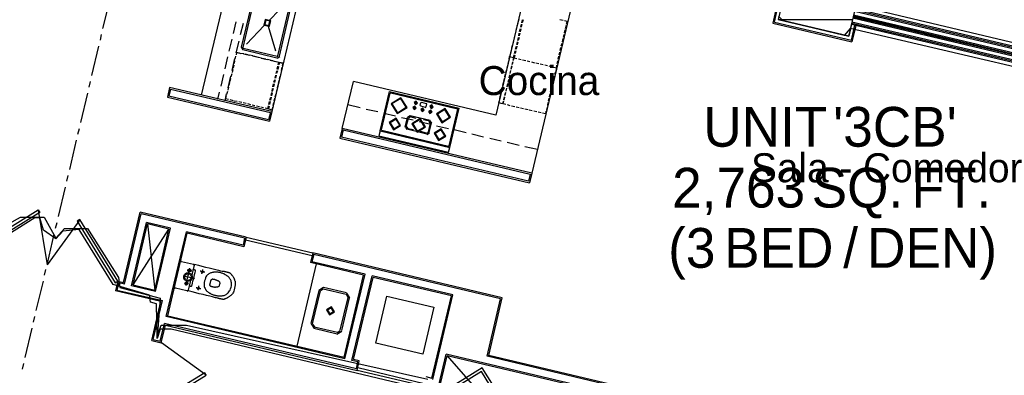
# Model space of a CAD drawing. Header units: feet. Extents: x -79 to 198, y -22 to 181.
# Tile 118 of 256: x 70 to 110, y 64 to 79. Entities that reach past the tile are written whole.
import ezdxf
from ezdxf.enums import TextEntityAlignment as Align

# ---------------------------------------------------------------- set-up
doc = ezdxf.new("R2010")
doc.units = ezdxf.units.FT
for name, color, linetype in [('A-AREA-COMUN', 252, 'CONTINUOUS'), ('A-AREA-UNIDAD', 30, 'CONTINUOUS'), ('A-LINEA', 7, 'CONTINUOUS'), ('A-MURO-CONCRETO', 8, 'CONTINUOUS'), ('A-NOMBRE-ESPACIO', 2, 'CONTINUOUS'), ('A-TEXTO-PDF', 3, 'CONTINUOUS')]:
    doc.layers.add(name, color=color, linetype=linetype)

msp = doc.modelspace()

# ---------------------------------------------------------------- linework, layer by layer
at = {"layer": 'A-AREA-COMUN'}
msp.add_lwpolyline([(86.48, 63.5733), (75.968, 66.08), (75.52, 66.08), (75.392, 65.6889), (75.36, 67.1289), (75.12, 67.2), (75.072, 67.4844), (73.568, 67.9289), (72.16, 70.2044), (71.488, 70.1333), (71.2, 69.8133), (70.688, 70.1689), (70.528, 70.6844), (70.32, 70.6844), (68.08, 69.28)], dxfattribs=at)
at = {"layer": 'A-AREA-UNIDAD'}
for points in [[(105.312, 79.2533), (117.472, 76.3733), (117.568, 75.9644), (118.96, 75.84), (129.568, 73.3689), (129.6, 73.12), (130.8, 76.7289), (131.968, 79.2889)], [(116.24, 75.68), (104.08, 78.5244), (103.84, 78.24), (101.312, 78.8444), (101.12, 79.04)], [(67.712, 69.6), (69.728, 70.72), (70.72, 70.72), (71.2, 69.8489), (71.552, 70.24), (72.512, 70.24), (73.792, 68.2133), (73.84, 67.8044), (75.52, 67.36), (75.392, 65.7244), (75.552, 66.24), (76.608, 66.24), (86.592, 64)]]:
    msp.add_lwpolyline(points, dxfattribs=at)
at = {"layer": 'A-LINEA'}
for p, q in [((79.3067, 84.6044), (77.2133, 75.7644)), ((81.7467, 81.8711), (80.1333, 75.0844)), ((92.76, 80.3911), (90.9067, 72.5378)), ((79.44, 80.1511), (78.8667, 77.7511)), ((79.4933, 80.1244), (78.9333, 77.7378)), ((73.1467, 78.5244), (73.44, 79.7378)), ((80.0533, 78.8844), (80.8, 79.6578)), ((80.3867, 77.3911), (80.96, 79.7911)), ((80.4533, 77.3778), (81.0133, 79.7644)), ((90.56, 79.7778), (89.4133, 74.9378)), ((100.9467, 78.7911), (101.0933, 79.4178)), ((117.44, 76.1111), (104.2667, 79.2311)), ((117.4533, 76.1644), (104.28, 79.2844)), ((117.4667, 76.2178), (104.2933, 79.3378)), ((78.6533, 78.8044), (78.5333, 78.3244)), ((78.9467, 78.7378), (78.8267, 78.2578)), ((90.32, 78.7378), (90.28, 78.6178)), ((90.36, 78.9244), (90.3333, 78.8044)), ((90.4533, 78.5778), (90.48, 78.7111)), ((90.4933, 78.6978), (90.4667, 78.5778)), ((90.4933, 78.7644), (90.52, 78.8844)), ((90.5467, 78.8844), (90.5067, 78.7644)), ((92.2, 78.8578), (92.0667, 78.8844)), ((100.9467, 78.7911), (104.1333, 78.0444)), ((117.3067, 75.5778), (104.1467, 78.6978)), ((117.3333, 75.6844), (104.16, 78.7911)), ((117.32, 75.6311), (104.16, 78.7378)), ((117.3733, 75.8311), (104.2, 78.9511)), ((117.3867, 75.8844), (104.2133, 78.9911)), ((117.4, 75.9644), (104.2267, 79.0844)), ((117.3867, 75.9111), (104.2267, 79.0311)), ((104.7467, 78.8844), (104.9867, 78.8311)), ((105.2267, 78.7778), (106.4533, 78.4844)), ((73.04, 78.0444), (73.0933, 78.2844)), ((79.0933, 77.8844), (79.8267, 78.6444)), ((80.3067, 77.5911), (80, 78.6044)), ((90.2267, 78.3778), (90.2, 78.2578)), ((90.2667, 78.5644), (90.24, 78.4444)), ((90.36, 78.2178), (90.3867, 78.3378)), ((90.4133, 78.3378), (90.3867, 78.2178)), ((90.4, 78.4044), (90.44, 78.5244)), ((90.4533, 78.5111), (90.4267, 78.3911)), ((92.2133, 78.1644), (92.24, 78.2844)), ((92.2533, 78.3511), (92.28, 78.4711)), ((92.2933, 78.5244), (92.3333, 78.6578)), ((104.1333, 78.0444), (104.28, 78.6578)), ((104.32, 78.6444), (104.16, 77.9778)), ((106.6933, 78.4311), (106.9333, 78.3644)), ((107.1733, 78.3111), (108.4, 78.0178)), ((78.48, 78.0844), (78.36, 77.5911)), ((78.7733, 78.0044), (78.6533, 77.5244)), ((90.1467, 78.0178), (90.12, 77.8978)), ((90.1867, 78.1911), (90.16, 78.0711)), ((90.28, 77.8578), (90.3067, 77.9778)), ((90.32, 77.9644), (90.2933, 77.8444)), ((90.32, 78.0311), (90.3467, 78.1511)), ((90.3733, 78.1511), (90.3333, 78.0311)), ((92.12, 77.8044), (92.16, 77.9244)), ((92.1733, 77.9778), (92.2, 78.1111)), ((108.64, 77.9644), (108.88, 77.9111)), ((72.6933, 76.5778), (72.9733, 77.7911)), ((78.6667, 77.5511), (78.8533, 77.4978)), ((78.68, 77.5378), (78.6667, 77.4311)), ((78.8, 77.5111), (78.68, 77.5378)), ((78.9867, 77.4711), (78.8533, 77.4978)), ((78.869, 77.7511), (78.9334, 77.6468)), ((78.9333, 77.6578), (80.3467, 77.3111)), ((78.9339, 77.7357), (78.9487, 77.7116)), ((78.9467, 77.7111), (80.36, 77.3778)), ((78.9733, 77.4711), (79.2133, 77.4178)), ((79.16, 77.4311), (79.04, 77.4578)), ((90.0533, 77.6444), (90.0267, 77.5244)), ((90.0933, 77.8311), (90.0667, 77.7111)), ((90.1867, 77.4844), (90.2133, 77.6044)), ((90.24, 77.6044), (90.2133, 77.4844)), ((90.2267, 77.6711), (90.2667, 77.7911)), ((90.28, 77.7911), (90.2533, 77.6711)), ((92.04, 77.4311), (92.0667, 77.5511)), ((92.08, 77.6178), (92.1067, 77.7378)), ((109.12, 77.8444), (110.3467, 77.5644)), ((78.3067, 77.3511), (78.1867, 76.8578)), ((78.6, 77.2844), (78.48, 76.7911)), ((78.6, 77.1911), (78.5733, 77.0711)), ((78.64, 77.3778), (78.6133, 77.2578)), ((79.3467, 77.3911), (79.2267, 77.4178)), ((79.3333, 77.3911), (79.5733, 77.3378)), ((79.5333, 77.3378), (79.4, 77.3778)), ((79.7067, 77.2978), (79.5867, 77.3244)), ((79.6933, 77.2978), (79.9467, 77.2444)), ((79.8933, 77.2578), (79.7733, 77.2844)), ((80.08, 77.2178), (79.9467, 77.2444)), ((80.0667, 77.2178), (80.3067, 77.1644)), ((80.2533, 77.1644), (80.1333, 77.2044)), ((80.36, 77.3001), (80.4643, 77.3645)), ((80.3754, 77.365), (80.3995, 77.3798)), ((80.4267, 77.1244), (80.6133, 77.0844)), ((80.4533, 77.1244), (80.4267, 77.0178)), ((89.92, 77.0711), (89.9467, 77.1911)), ((90.1067, 77.1511), (90.08, 77.0311)), ((90.1067, 77.0311), (90.1333, 77.1511)), ((90.1467, 77.3244), (90.12, 77.2178)), ((90.1467, 77.3244), (90.1733, 77.4311)), ((90.3467, 77.2711), (90.4667, 77.2444)), ((90.3467, 77.2711), (90.4667, 77.2444)), ((90.52, 77.2311), (90.6533, 77.2044)), ((90.52, 77.2311), (90.6533, 77.2044)), ((90.7067, 77.1911), (90.8267, 77.1644)), ((90.7067, 77.1911), (90.8267, 77.1644)), ((90.8933, 77.1511), (91.0133, 77.1111)), ((90.8933, 77.1511), (91.0133, 77.1111)), ((91.0667, 77.0978), (91.2, 77.0711)), ((91.0667, 77.0978), (91.2, 77.0711)), ((91.2533, 77.0578), (91.3733, 77.0311)), ((91.2533, 77.0578), (91.3733, 77.0311)), ((91.96, 77.0711), (91.9867, 77.1911)), ((92, 77.2578), (92.0267, 77.3778)), ((78.48, 76.6444), (78.44, 76.5244)), ((78.52, 76.8311), (78.4933, 76.7111)), ((78.56, 77.0044), (78.5333, 76.8844)), ((80.32, 76.6578), (80.3467, 76.7778)), ((80.3733, 76.7778), (80.3333, 76.6578)), ((80.36, 76.8444), (80.3867, 76.9644)), ((80.4133, 76.9511), (80.3867, 76.8311)), ((80.5067, 76.6178), (80.5333, 76.7378)), ((80.5467, 76.7911), (80.5733, 76.9244)), ((89.7867, 76.5244), (89.8133, 76.6444)), ((89.8267, 76.7111), (89.8667, 76.8311)), ((89.88, 76.8844), (89.9067, 77.0044)), ((90.0267, 76.7911), (90, 76.6711)), ((90.0133, 76.6578), (90.04, 76.7778)), ((90.0667, 76.9778), (90.04, 76.8444)), ((90.0533, 76.8444), (90.0933, 76.9644)), ((91.44, 77.0178), (91.56, 76.9911)), ((91.44, 77.0178), (91.56, 76.9911)), ((91.6133, 76.9778), (91.7467, 76.9378)), ((91.6133, 76.9778), (91.7467, 76.9378)), ((91.8, 76.9244), (91.92, 76.8978)), ((91.8, 76.9244), (91.92, 76.8978)), ((91.88, 76.7378), (91.84, 76.6178)), ((91.92, 76.8978), (91.8933, 76.7911)), ((91.92, 76.8978), (91.9333, 77.0044)), ((72.5733, 76.0978), (72.6267, 76.3378)), ((78.1333, 76.6178), (78.0267, 76.1378)), ((78.4267, 76.5511), (78.32, 76.0711)), ((78.3867, 76.2844), (78.36, 76.1644)), ((78.4267, 76.4578), (78.4, 76.3378)), ((80.2267, 76.2978), (80.2667, 76.4178)), ((80.28, 76.4044), (80.2533, 76.2844)), ((80.28, 76.4711), (80.3067, 76.5911)), ((80.32, 76.5911), (80.2933, 76.4711)), ((80.4133, 76.2444), (80.44, 76.3778)), ((80.4533, 76.4311), (80.48, 76.5511)), ((83.0533, 74.3911), (83.52, 76.3378)), ((89.4133, 74.9378), (83.52, 76.3378)), ((89.7067, 76.1644), (89.7333, 76.2844)), ((89.7467, 76.3378), (89.7733, 76.4578)), ((89.8933, 76.2444), (89.8667, 76.1244)), ((89.9333, 76.4178), (89.9067, 76.2978)), ((89.9333, 76.2978), (89.96, 76.4178)), ((89.9867, 76.6044), (89.9467, 76.4844)), ((89.9733, 76.4844), (90, 76.6044)), ((91.7867, 76.3778), (91.76, 76.2444)), ((91.8267, 76.5511), (91.8, 76.4311)), ((72.2267, 74.6311), (72.52, 75.8444)), ((75.9467, 76.0178), (75.88, 75.7244)), ((80.1333, 75.0844), (75.9067, 76.0844)), ((75.9467, 76.0178), (80.08, 75.0444)), ((77.96, 75.8844), (77.8933, 75.6044)), ((78.3067, 75.9111), (78.2667, 75.7911)), ((78.3467, 76.0978), (78.32, 75.9778)), ((80.1067, 75.7511), (80.1333, 75.8711)), ((80.1467, 75.8578), (80.12, 75.7378)), ((80.1467, 75.9244), (80.1733, 76.0444)), ((80.2, 76.0444), (80.16, 75.9244)), ((80.1867, 76.1111), (80.2133, 76.2311)), ((80.24, 76.2311), (80.2133, 76.1111)), ((80.3333, 75.8844), (80.36, 76.0044)), ((80.3733, 76.0711), (80.4, 76.1911)), ((84.6267, 74.2844), (85.0133, 75.9244)), ((84.68, 74.3244), (85.04, 75.8444)), ((85.0133, 75.9244), (87.8933, 75.2311)), ((85.0646, 75.8572), (85.0405, 75.8424)), ((85.0667, 75.8578), (87.8267, 75.2044)), ((89.6133, 75.7911), (89.64, 75.9111)), ((89.6667, 75.9778), (89.6933, 76.0978)), ((89.8133, 75.8711), (89.7733, 75.7511)), ((89.8, 75.7511), (89.8267, 75.8711)), ((89.8533, 76.0578), (89.8267, 75.9378)), ((89.84, 75.9378), (89.8667, 76.0578)), ((89.88, 76.1111), (89.92, 76.2311)), ((91.7067, 76.0044), (91.6667, 75.8844)), ((91.7467, 76.1911), (91.72, 76.0711)), ((80, 74.7511), (75.88, 75.7244)), ((78.2533, 75.8178), (78.1867, 75.5378)), ((78.4, 75.5911), (78.5333, 75.5511)), ((78.5867, 75.5378), (78.7067, 75.5111)), ((78.7733, 75.4978), (78.8933, 75.4711)), ((78.9467, 75.4578), (79.08, 75.4311)), ((80.0133, 75.3778), (80.04, 75.4978)), ((80.0667, 75.4978), (80.04, 75.3778)), ((80.0533, 75.5644), (80.0933, 75.6844)), ((80.1067, 75.6844), (80.08, 75.5644)), ((80.2, 75.3378), (80.2267, 75.4578)), ((80.24, 75.5244), (80.2667, 75.6444)), ((80.28, 75.6978), (80.32, 75.8178)), ((86.08, 75.4444), (86.0933, 75.5111)), ((86.08, 75.4311), (86.08, 75.4311)), ((86.0933, 75.4311), (86.1067, 75.5111)), ((86.28, 75.3378), (86.3067, 75.4578)), ((86.3446, 75.4572), (86.3205, 75.4424)), ((86.3333, 75.4711), (86.5333, 75.4178)), ((89.5733, 75.6044), (89.6, 75.7378)), ((89.76, 75.6978), (89.7333, 75.5778)), ((89.76, 75.5644), (89.7867, 75.6844)), ((91.5733, 75.4578), (91.5467, 75.3378)), ((91.6133, 75.6444), (91.5867, 75.5244)), ((91.6533, 75.8178), (91.6267, 75.6978)), ((79.1333, 75.4178), (79.2533, 75.3778)), ((79.32, 75.3644), (79.44, 75.3378)), ((79.5067, 75.3244), (79.6267, 75.2978)), ((79.68, 75.2844), (79.8, 75.2578)), ((80.08, 75.0444), (80, 74.7511)), ((80.1333, 75.0844), (80.04, 74.6844)), ((83.8, 75.2444), (83.28, 75.3644)), ((84.5333, 75.0711), (84.04, 75.1778)), ((86.0267, 75.2178), (86.04, 75.2978)), ((86.2933, 75.3244), (86.4933, 75.2711)), ((86.2939, 75.3357), (86.3087, 75.3116)), ((86.36, 75.1378), (86.3733, 75.2178)), ((86.36, 75.1378), (86.36, 75.1378)), ((86.3733, 75.1378), (86.3867, 75.2044)), ((86.5087, 75.2583), (86.5328, 75.2732)), ((86.5467, 75.4044), (86.52, 75.2844)), ((86.5595, 75.3932), (86.5446, 75.4172)), ((86.68, 75.0711), (86.6933, 75.1378)), ((86.68, 75.0711), (86.68, 75.0711)), ((86.6933, 75.0578), (86.7067, 75.1378)), ((86.7333, 75.2844), (86.7467, 75.3511)), ((86.7333, 75.2844), (86.7333, 75.2844)), ((86.7467, 75.2844), (86.76, 75.3511)), ((87.48, 73.6711), (87.84, 75.1911)), ((87.5067, 73.6044), (87.8933, 75.2311)), ((87.8395, 75.1798), (87.8246, 75.2039)), ((90.0133, 75.3244), (89.8933, 75.3644)), ((90.2, 75.2844), (90.0667, 75.3111)), ((90.3733, 75.2444), (90.2533, 75.2711)), ((90.56, 75.2044), (90.44, 75.2311)), ((90.7467, 75.1644), (90.6133, 75.1911)), ((90.92, 75.1111), (90.8, 75.1378)), ((91.1067, 75.0711), (90.9867, 75.0978)), ((91.2933, 75.0311), (91.1733, 75.0578)), ((91.5333, 75.2711), (91.5067, 75.1511)), ((85.2667, 74.8978), (84.7733, 75.0044)), ((85.9867, 74.7244), (85.5067, 74.8311)), ((85.6667, 74.4444), (85.76, 74.8444)), ((85.7067, 74.4578), (85.8, 74.8178)), ((85.8666, 74.9088), (85.7623, 74.8444)), ((85.8738, 74.8562), (85.8016, 74.8116)), ((86.6933, 74.7111), (85.8667, 74.9111)), ((86.12, 74.8044), (85.8667, 74.8711)), ((86.72, 74.5511), (86.24, 74.6578)), ((86.6667, 74.6844), (86.4133, 74.7378)), ((86.6267, 74.2444), (86.7067, 74.6044)), ((86.6533, 74.2178), (86.7467, 74.6178)), ((86.7051, 74.5973), (86.6605, 74.6695)), ((86.7577, 74.6045), (86.6933, 74.7088)), ((72.1067, 74.1511), (72.1733, 74.3911)), ((83.0533, 74.3911), (82.96, 73.9911)), ((83.0933, 74.3244), (83.0267, 74.0311)), ((90.9067, 72.5378), (83.0533, 74.3911)), ((83.0933, 74.3244), (90.84, 72.4978)), ((84.6267, 74.2844), (87.5067, 73.6044)), ((84.6805, 74.3224), (84.6954, 74.2983)), ((84.6933, 74.3111), (87.4533, 73.6578)), ((85.669, 74.4444), (85.7334, 74.3401)), ((85.7216, 74.4516), (85.7662, 74.3794)), ((86.56, 74.1511), (85.7333, 74.3511)), ((86, 74.3244), (85.76, 74.3778)), ((86.5467, 74.1911), (86.2933, 74.2578)), ((86.5529, 74.1927), (86.6251, 74.2373)), ((86.56, 74.1401), (86.6643, 74.2045)), ((87.4533, 74.3778), (86.96, 74.4844)), ((88.1867, 74.2044), (87.6933, 74.3244)), ((71.7733, 72.6844), (72.0533, 73.8978)), ((82.96, 73.9911), (90.8133, 72.1378)), ((90.7733, 72.2044), (83.0267, 74.0311)), ((88.9067, 74.0311), (88.4267, 74.1511)), ((89.64, 73.8578), (89.16, 73.9778)), ((90.3733, 73.6844), (89.88, 73.8044)), ((87.4554, 73.645), (87.4795, 73.6598)), ((91.1333, 73.5111), (90.6133, 73.6311)), ((71.6533, 72.2044), (71.7067, 72.4444)), ((90.84, 72.4978), (90.7733, 72.2044)), ((90.9067, 72.5378), (90.8133, 72.1378)), ((71.3067, 70.7378), (71.6, 71.9511)), ((70.8526, 68.7456), (70.4829, 71.0081)), ((72.185, 70.6003), (70.8408, 68.7433)), ((74, 68.0044), (74.6933, 70.9244)), ((74.04, 67.9378), (74.7333, 70.8578)), ((79.08, 69.8844), (74.6933, 70.9244)), ((79.0133, 69.8444), (74.7333, 70.8578)), ((71.1867, 70.2578), (71.2533, 70.4978)), ((74.3333, 67.8711), (74.9467, 70.4978)), ((74.4, 67.9111), (74.9867, 70.4311)), ((74.4, 67.9111), (75.88, 70.2178)), ((75.9467, 70.2578), (74.9467, 70.4978)), ((75.88, 70.2178), (74.9867, 70.4311)), ((74.9867, 70.4311), (75.2933, 67.6978)), ((75.2933, 67.6978), (75.88, 70.2178)), ((75.32, 67.6311), (75.9467, 70.2578)), ((70.8533, 68.7911), (71.1333, 70.0044)), ((75.76, 66.6044), (76.6, 70.1111)), ((75.8267, 66.6311), (76.64, 70.0444)), ((78.9467, 69.5511), (76.6, 70.1111)), ((78.9867, 69.4844), (76.64, 70.0444)), ((79.0133, 69.8444), (78.9467, 69.5511)), ((79.08, 69.8844), (78.9867, 69.4844)), ((81.84, 69.2311), (81.7467, 68.8311)), ((81.88, 69.1644), (81.8, 68.8711)), ((89.68, 67.3778), (81.84, 69.2311)), ((89.6133, 67.3378), (81.88, 69.1644)), ((70.7333, 68.3111), (70.7867, 68.5511)), ((76.1067, 67.8311), (76.3467, 68.8578)), ((76.4041, 68.8832), (76.3479, 68.8485)), ((76.4, 68.8844), (76.8933, 68.7644)), ((76.92, 68.7244), (76.68, 67.6978)), ((76.9321, 68.707), (76.8974, 68.7632)), ((81.1867, 65.3778), (81.9867, 68.7778)), ((83.9333, 68.3111), (81.7467, 68.8311)), ((84, 68.3511), (81.8, 68.8711)), ((83.1333, 64.9111), (83.9333, 68.3111)), ((83.16, 64.8444), (84, 68.3511)), ((83.4533, 64.7778), (84.2933, 68.2844)), ((83.52, 64.8178), (84.3333, 68.2178)), ((87.64, 67.4978), (84.2933, 68.2844)), ((87.5733, 67.4578), (84.3333, 68.2178)), ((70.3867, 66.8444), (70.68, 68.0578)), ((73.76, 68.0578), (73.6667, 67.6578)), ((73.8, 67.9911), (73.72, 67.6978)), ((73.72, 67.6978), (75.6133, 67.2578)), ((73.76, 68.0578), (74, 68.0044)), ((74.04, 67.9378), (73.8, 67.9911)), ((75.32, 67.6311), (74.3333, 67.8711)), ((74.4, 67.9111), (75.2933, 67.6978)), ((76.1079, 67.8219), (76.1426, 67.7657)), ((76.6267, 67.6578), (76.1467, 67.7778)), ((76.6359, 67.6457), (76.6921, 67.6804)), ((82.285, 67.8), (82.0845, 67.6761)), ((82.2697, 67.7351), (82.1494, 67.6608)), ((83.2133, 67.5111), (82.2667, 67.7378)), ((83.2267, 67.5778), (82.28, 67.8044)), ((75.5467, 67.2178), (73.6667, 67.6578)), ((82.08, 67.6711), (81.76, 66.3111)), ((82.1467, 67.6578), (81.8133, 66.2978)), ((82.9733, 66.0311), (83.2933, 67.3911)), ((83.04, 66.0178), (83.36, 67.3778)), ((83.304, 67.3881), (83.2297, 67.5084)), ((83.3689, 67.3727), (83.245, 67.5733)), ((84.9067, 67.4444), (86.8533, 66.9911)), ((86.8, 63.9911), (87.64, 67.4978)), ((89.0533, 64.9511), (89.6133, 67.3378)), ((89.12, 64.9911), (89.68, 67.3778)), ((75.1733, 65.6044), (75.5467, 67.2178)), ((75.2267, 65.6444), (75.6133, 67.2578)), ((70.2667, 66.3644), (70.3333, 66.6044)), ((83.16, 64.8444), (75.76, 66.6044)), ((75.8267, 66.6311), (83.1333, 64.9111)), ((69.92, 64.8978), (70.2133, 66.1111)), ((75.52, 65.5778), (75.6933, 66.3111)), ((83.64, 64.4311), (75.6933, 66.3111)), ((75.7333, 66.2444), (83.6667, 64.3644)), ((81.7645, 66.3028), (81.8883, 66.1023)), ((81.8294, 66.2875), (81.9036, 66.1671)), ((81.88, 66.1111), (82.84, 65.8844)), ((81.8933, 66.1778), (82.8533, 65.9511)), ((75.2267, 65.6444), (75.52, 65.5778)), ((82.835, 65.8756), (83.0355, 65.9994)), ((82.8503, 65.9405), (82.9706, 66.0148)), ((77.4225, 64.1661), (75.5655, 65.5104)), ((86.12, 59.7911), (87.36, 65.0444)), ((86.1867, 59.8311), (87.4, 64.9778)), ((104.3333, 61.0311), (87.36, 65.0444)), ((87.4, 64.9778), (90.24, 61.7244)), ((104.2667, 60.9911), (87.4, 64.9778)), ((110.2, 59.9511), (89.0533, 64.9511)), ((110.2667, 59.9911), (89.12, 64.9911)), ((69.8133, 64.4178), (69.8667, 64.6578)), ((83.7067, 64.7244), (83.4533, 64.7778)), ((83.76, 64.7644), (83.52, 64.8178)), ((83.64, 64.4311), (83.7067, 64.7244)), ((83.6667, 64.3644), (83.76, 64.7644))]:
    msp.add_line(p, q, dxfattribs=at)
for points in [[(104.0267, 78.2044), (104.4133, 79.8178), (101.4933, 80.5111), (101.1067, 78.8978), (104.0267, 78.2044)], [(101.04, 79.4311), (100.88, 78.7511), (104.16, 77.9778)], [(80.0952, 78.8453), (79.8658, 78.8996), (79.8115, 78.6702), (80.0409, 78.616), (80.0952, 78.8453)], [(80.0611, 78.8243), (79.8868, 78.8656), (79.8456, 78.6912), (80.0199, 78.65), (80.0611, 78.8243)], [(92.3467, 78.7111), (92.3733, 78.8178), (92.2533, 78.8444)], [(90.0133, 77.4711), (89.9867, 77.3644), (90.1467, 77.3244)], [(80.4, 77.0178), (80.4267, 77.1244), (80.32, 77.1511)], [(80.5867, 76.9778), (80.6133, 77.0844), (80.4533, 77.1244)], [(89.96, 77.2578), (89.9867, 77.3644), (90.1467, 77.3244)], [(90.1467, 77.2044), (90.1733, 77.3111), (90.28, 77.2844)], [(90.2, 77.4178), (90.1733, 77.3111), (90.28, 77.2844)], [(75.9067, 76.0844), (75.8133, 75.6844), (80.04, 74.6844)], [(78.2533, 75.7378), (78.2267, 75.6311), (78.3467, 75.6044)], [(85.0758, 75.4094), (85.3284, 75.0002), (85.7375, 75.2528), (85.4849, 75.662), (85.0758, 75.4094)], [(85.1147, 75.4002), (85.3376, 75.0392), (85.6986, 75.262), (85.4757, 75.6231), (85.1147, 75.4002)], [(86.0286, 75.468), (86.0831, 75.3797), (86.1714, 75.4342), (86.1169, 75.5225), (86.0286, 75.468)], [(86.0546, 75.4619), (86.0893, 75.4057), (86.1454, 75.4404), (86.1107, 75.4965), (86.0546, 75.4619)], [(89.72, 75.5111), (89.6933, 75.4044), (89.5333, 75.4444), (89.56, 75.5511)], [(89.8267, 75.3778), (89.72, 75.4044), (89.7467, 75.5111)], [(79.8667, 75.2444), (79.9733, 75.2178), (80, 75.3244)], [(80.0267, 75.3111), (80, 75.2044), (80.16, 75.1644), (80.1867, 75.2711)], [(85.9753, 75.2547), (86.0298, 75.1664), (86.118, 75.2209), (86.0635, 75.3091), (85.9753, 75.2547)], [(86.0013, 75.2485), (86.0359, 75.1924), (86.0921, 75.227), (86.0574, 75.2832), (86.0013, 75.2485)], [(86.0667, 75.2844), (86.04, 75.2178), (86.04, 75.2178)], [(86.3086, 75.1747), (86.3631, 75.0864), (86.4514, 75.1409), (86.3969, 75.2291), (86.3086, 75.1747)], [(86.3346, 75.1685), (86.3693, 75.1124), (86.4254, 75.147), (86.3907, 75.2032), (86.3346, 75.1685)], [(86.6286, 75.0947), (86.6831, 75.0064), (86.7714, 75.0609), (86.7169, 75.1491), (86.6286, 75.0947)], [(86.6546, 75.0885), (86.6893, 75.0324), (86.7454, 75.067), (86.7107, 75.1232), (86.6546, 75.0885)], [(86.682, 75.308), (86.7365, 75.2197), (86.8247, 75.2742), (86.7702, 75.3625), (86.682, 75.308)], [(86.7079, 75.3019), (86.7426, 75.2457), (86.7987, 75.2804), (86.7641, 75.3365), (86.7079, 75.3019)], [(86.9547, 74.9868), (87.1776, 74.6258), (87.5386, 74.8487), (87.3157, 75.2097), (86.9547, 74.9868)], [(86.9937, 74.9776), (87.1868, 74.6648), (87.4997, 74.8579), (87.3065, 75.1708), (86.9937, 74.9776)], [(91.48, 75.0978), (91.4667, 74.9911), (91.3467, 75.0178)], [(84.9933, 74.6279), (85.1765, 74.3311), (85.4734, 74.5143), (85.2901, 74.8112), (84.9933, 74.6279)], [(85.0322, 74.6187), (85.1858, 74.37), (85.4344, 74.5235), (85.2809, 74.7722), (85.0322, 74.6187)], [(85.941, 74.5838), (86.154, 74.2388), (86.499, 74.4518), (86.286, 74.7967), (85.941, 74.5838)], [(85.98, 74.5746), (86.1632, 74.2777), (86.46, 74.461), (86.2768, 74.7578), (85.98, 74.5746)], [(84.5733, 74.0844), (87.4533, 73.4044), (87.5067, 73.6044), (84.6267, 74.2844), (84.5733, 74.0844)], [(86.86, 74.1879), (87.0432, 73.8911), (87.34, 74.0743), (87.1568, 74.3712), (86.86, 74.1879)], [(86.8989, 74.1787), (87.0524, 73.93), (87.3011, 74.0835), (87.1476, 74.3322), (86.8989, 74.1787)], [(67.92, 69.4444), (70.4667, 71.0178), (70.5333, 70.9111), (67.9867, 69.3378), (67.92, 69.4444)], [(73.76, 68.0578), (72.1867, 70.6178), (72.08, 70.5511), (73.6533, 67.9911), (73.76, 68.0578)], [(79.08, 69.8844), (81.84, 69.2311), (81.8133, 69.1111), (79.0533, 69.7644), (79.08, 69.8844)], [(76.8933, 68.7644), (76.92, 68.7644), (76.9867, 68.7511), (77.1067, 68.7244), (77.24, 68.6844), (77.4, 68.6444), (77.5467, 68.6178), (77.7067, 68.5778), (77.8267, 68.5511), (77.9333, 68.5244), (78.0133, 68.4978), (78.08, 68.4844), (78.12, 68.4711), (78.1467, 68.4711), (78.1733, 68.4711), (78.1733, 68.4578), (78.1867, 68.4578), (78.2, 68.4578), (78.2133, 68.4578), (78.2267, 68.4578), (78.24, 68.4444), (78.2533, 68.4444), (78.2667, 68.4444), (78.28, 68.4444), (78.2933, 68.4311), (78.32, 68.4311), (78.3333, 68.4311), (78.3467, 68.4178), (78.36, 68.4178), (78.3733, 68.4178), (78.3867, 68.4044), (78.4, 68.4044), (78.4133, 68.3911), (78.4267, 68.3778), (78.44, 68.3644), (78.4533, 68.3644), (78.4667, 68.3378), (78.4667, 68.3244), (78.48, 68.3111), (78.4933, 68.2978), (78.5067, 68.2844), (78.52, 68.2711), (78.5333, 68.2444), (78.5467, 68.2311), (78.5467, 68.2178), (78.56, 68.1911), (78.5733, 68.1778), (78.5867, 68.1511), (78.6, 68.1378), (78.6, 68.1111), (78.6133, 68.0844), (78.6267, 68.0444), (78.6267, 68.0044), (78.6267, 67.9644), (78.6267, 67.9111), (78.6133, 67.8444), (78.6, 67.7778), (78.5867, 67.7111), (78.56, 67.6444), (78.5467, 67.6044), (78.52, 67.5644), (78.5067, 67.5378), (78.48, 67.5111), (78.4533, 67.4844), (78.44, 67.4711), (78.4133, 67.4578), (78.4, 67.4444), (78.3867, 67.4311), (78.36, 67.4178), (78.3467, 67.4044), (78.32, 67.3911), (78.3067, 67.3778), (78.2933, 67.3778), (78.28, 67.3644), (78.2533, 67.3511), (78.24, 67.3511), (78.2267, 67.3378), (78.2, 67.3378), (78.1867, 67.3244), (78.1733, 67.3244), (78.16, 67.3244), (78.1467, 67.3111), (78.1333, 67.3111), (78.1067, 67.3111), (78.0933, 67.3244), (78.08, 67.3244), (78.0667, 67.3244), (78.0533, 67.3244), (78.04, 67.3244), (78.0267, 67.3378), (78.0133, 67.3378), (77.9867, 67.3378), (77.9733, 67.3378), (77.96, 67.3511), (77.9467, 67.3511), (77.9333, 67.3511), (77.92, 67.3644), (77.9067, 67.3644), (77.8933, 67.3644), (77.8533, 67.3778), (77.8133, 67.3778), (77.76, 67.3911), (77.68, 67.4178), (77.5733, 67.4444), (77.44, 67.4711), (77.2933, 67.5111), (77.1333, 67.5378), (76.9867, 67.5778), (76.84, 67.6178), (76.7333, 67.6444), (76.6533, 67.6578), (76.6267, 67.6578)], [(76.8267, 68.4844), (76.8133, 68.4844), (76.8, 68.4844), (76.7733, 68.4978), (76.7467, 68.4978), (76.72, 68.5111), (76.6933, 68.5111), (76.6667, 68.5244), (76.6533, 68.5244), (76.64, 68.5244)], [(76.7867, 68.4844), (76.7733, 68.4711), (76.7733, 68.4578), (76.76, 68.4578), (76.76, 68.4444), (76.7467, 68.4444), (76.7333, 68.4444), (76.72, 68.4444), (76.7067, 68.4444), (76.6933, 68.4578), (76.68, 68.4711), (76.6667, 68.4844), (76.6667, 68.4978), (76.6667, 68.5111), (76.6667, 68.5244), (76.68, 68.5244), (76.68, 68.5378), (76.6933, 68.5511), (76.7067, 68.5644), (76.72, 68.5644), (76.7333, 68.5644), (76.7467, 68.5644), (76.76, 68.5644), (76.76, 68.5511), (76.7733, 68.5511), (76.7733, 68.5378), (76.7867, 68.5378), (76.7867, 68.5244), (76.7867, 68.5111), (76.7867, 68.4978), (76.7867, 68.4844)], [(76.6933, 68.3778), (76.7067, 68.3778), (76.7067, 68.4044), (76.7067, 68.4311), (76.72, 68.4711), (76.7333, 68.5111), (76.7333, 68.5378), (76.7467, 68.5778), (76.7467, 68.5911), (76.7467, 68.6044)], [(76.76, 68.4978), (76.76, 68.4844), (76.7467, 68.4844), (76.7467, 68.4711), (76.7333, 68.4711), (76.72, 68.4711), (76.72, 68.4844), (76.7067, 68.4844), (76.7067, 68.4978), (76.6933, 68.4978), (76.6933, 68.5111), (76.7067, 68.5111), (76.7067, 68.5244), (76.72, 68.5378), (76.7333, 68.5378), (76.7467, 68.5378), (76.7467, 68.5244), (76.76, 68.5244), (76.76, 68.5111), (76.76, 68.4978)], [(76.72, 67.8711), (76.7333, 67.8711), (76.7467, 67.8711), (76.76, 67.8578), (76.7733, 67.8578), (76.7867, 67.8578), (76.8, 67.8578), (76.8133, 67.8578), (76.8267, 67.8711), (76.8267, 67.8844), (76.84, 67.9111), (76.8533, 67.9778), (76.8667, 68.0578), (76.8933, 68.1511), (76.92, 68.2444), (76.9333, 68.3378), (76.96, 68.4178), (76.9733, 68.4711), (76.9733, 68.4978), (76.9733, 68.5111), (76.9733, 68.5244), (76.96, 68.5244), (76.9467, 68.5244), (76.9333, 68.5378), (76.92, 68.5378), (76.9067, 68.5378), (76.8933, 68.5378), (76.88, 68.5378), (76.88, 68.5511)], [(77.24, 68.3644), (77.24, 68.3778), (77.2533, 68.3911), (77.2533, 68.4178), (77.2667, 68.4444), (77.2667, 68.4711), (77.28, 68.4978), (77.28, 68.5244), (77.28, 68.5378), (77.28, 68.5511)], [(76.9333, 68.1644), (76.92, 68.1778), (76.88, 68.1778), (76.8267, 68.1911), (76.7467, 68.2178), (76.68, 68.2311), (76.6, 68.2444), (76.5467, 68.2578), (76.5067, 68.2711), (76.48, 68.2711)], [(76.84, 68.1911), (76.8267, 68.1644), (76.8133, 68.1378), (76.8, 68.1111), (76.7733, 68.0978), (76.7467, 68.0711), (76.72, 68.0711), (76.6933, 68.0578), (76.6533, 68.0578), (76.6267, 68.0578), (76.6, 68.0711), (76.5733, 68.0844), (76.5467, 68.1111), (76.52, 68.1244), (76.5067, 68.1511), (76.4933, 68.1778), (76.4933, 68.2178), (76.4933, 68.2444), (76.4933, 68.2711), (76.5067, 68.3111), (76.52, 68.3378), (76.5333, 68.3511), (76.56, 68.3778), (76.5867, 68.3911), (76.6133, 68.4044), (76.64, 68.4044), (76.68, 68.4044), (76.7067, 68.4044), (76.7333, 68.3911), (76.76, 68.3778), (76.7867, 68.3644), (76.8133, 68.3378), (76.8267, 68.3111), (76.84, 68.2844), (76.84, 68.2578), (76.84, 68.2311), (76.84, 68.1911)], [(76.8, 68.2044), (76.7867, 68.1778), (76.7733, 68.1644), (76.76, 68.1378), (76.7467, 68.1244), (76.7333, 68.1111), (76.7067, 68.1111), (76.68, 68.0978), (76.6533, 68.0978), (76.64, 68.0978), (76.6133, 68.1111), (76.5867, 68.1244), (76.5733, 68.1378), (76.56, 68.1511), (76.5467, 68.1778), (76.5333, 68.1911), (76.5333, 68.2178), (76.5333, 68.2444), (76.5333, 68.2711), (76.5467, 68.2844), (76.56, 68.3111), (76.5733, 68.3244), (76.5867, 68.3378), (76.6, 68.3511), (76.6267, 68.3644), (76.6533, 68.3644), (76.6667, 68.3644), (76.6933, 68.3644), (76.72, 68.3644), (76.7467, 68.3511), (76.76, 68.3378), (76.7733, 68.3111), (76.7867, 68.2978), (76.8, 68.2711), (76.8, 68.2578), (76.8, 68.2311), (76.8, 68.2044)], [(76.5867, 67.8844), (76.5867, 67.9111), (76.6, 67.9378), (76.6, 67.9778), (76.6133, 68.0178), (76.6267, 68.0444), (76.6267, 68.0711), (76.6267, 68.0978), (76.64, 68.1111)], [(76.6533, 68.1511), (76.6533, 68.1644), (76.6533, 68.1778), (76.6533, 68.2044), (76.6667, 68.2311), (76.6667, 68.2578), (76.68, 68.2844), (76.68, 68.3111), (76.6933, 68.3244), (76.6933, 68.3378)], [(77.36, 68.4311), (77.3467, 68.4311), (77.3333, 68.4311), (77.3067, 68.4444), (77.28, 68.4444), (77.2533, 68.4578), (77.2267, 68.4578), (77.2, 68.4711), (77.1867, 68.4711), (77.1733, 68.4711)], [(77.2933, 68.4444), (77.2933, 68.4311), (77.28, 68.4178), (77.2667, 68.4178), (77.2533, 68.4178), (77.24, 68.4178), (77.24, 68.4311), (77.2267, 68.4311), (77.2267, 68.4444), (77.2267, 68.4578), (77.2267, 68.4711), (77.24, 68.4711), (77.24, 68.4844), (77.2533, 68.4844), (77.2667, 68.4844), (77.28, 68.4844), (77.2933, 68.4844), (77.2933, 68.4711), (77.2933, 68.4578), (77.2933, 68.4444)], [(77.3467, 68.0711), (77.3333, 68.0044), (77.3333, 67.9378), (77.3333, 67.8844), (77.3333, 67.8444), (77.3467, 67.8044), (77.3733, 67.7644), (77.3867, 67.7378), (77.4, 67.7111), (77.4267, 67.6844), (77.44, 67.6578), (77.4533, 67.6444), (77.48, 67.6311), (77.4933, 67.6178), (77.5067, 67.6044), (77.5333, 67.5911), (77.5467, 67.5778), (77.56, 67.5644), (77.5867, 67.5644), (77.6, 67.5511), (77.6133, 67.5378), (77.64, 67.5244), (77.6533, 67.5244), (77.68, 67.5111), (77.7067, 67.4978), (77.7333, 67.4978), (77.76, 67.4844), (77.7867, 67.4844), (77.8133, 67.4711), (77.84, 67.4711), (77.8667, 67.4711), (77.8933, 67.4578), (77.92, 67.4578), (77.9467, 67.4578), (77.96, 67.4578), (77.9867, 67.4578), (78.0133, 67.4578), (78.0267, 67.4578), (78.0533, 67.4578), (78.0667, 67.4578), (78.08, 67.4578), (78.1067, 67.4711), (78.12, 67.4711), (78.1467, 67.4711), (78.16, 67.4711), (78.1867, 67.4844), (78.2, 67.4844), (78.2267, 67.4978), (78.2533, 67.5111), (78.28, 67.5378), (78.3067, 67.5511), (78.3333, 67.5778), (78.36, 67.6178), (78.3867, 67.6578), (78.4133, 67.6978), (78.4267, 67.7511), (78.4533, 67.8178), (78.4667, 67.8711), (78.4667, 67.9378), (78.4667, 67.9911), (78.4533, 68.0311), (78.4533, 68.0711), (78.44, 68.1111), (78.4267, 68.1378), (78.4, 68.1644), (78.3867, 68.1911), (78.3733, 68.2178), (78.36, 68.2311), (78.3467, 68.2444), (78.3333, 68.2578), (78.3067, 68.2711), (78.2933, 68.2844), (78.28, 68.2844), (78.2667, 68.2978), (78.2533, 68.3111), (78.2267, 68.3244), (78.2133, 68.3244), (78.2, 68.3378), (78.1733, 68.3511), (78.16, 68.3644), (78.1333, 68.3644), (78.1067, 68.3778), (78.08, 68.3911), (78.0533, 68.3911), (78.0267, 68.4044), (78, 68.4178), (77.9733, 68.4178), (77.9467, 68.4178), (77.92, 68.4311), (77.8933, 68.4311), (77.88, 68.4311), (77.8533, 68.4311), (77.8267, 68.4311), (77.8133, 68.4311), (77.7867, 68.4311), (77.76, 68.4311), (77.7467, 68.4311), (77.72, 68.4311), (77.7067, 68.4178), (77.68, 68.4178), (77.6667, 68.4178), (77.64, 68.4044), (77.6133, 68.4044), (77.5867, 68.3911), (77.56, 68.3778), (77.5333, 68.3644), (77.5067, 68.3378), (77.48, 68.3244), (77.44, 68.2844), (77.4133, 68.2444), (77.3867, 68.2044), (77.3733, 68.1378), (77.3467, 68.0711)], [(77.6267, 68.1111), (77.6267, 68.1244), (77.64, 68.1244), (77.64, 68.1378), (77.6533, 68.1378), (77.6533, 68.1511), (77.6667, 68.1511), (77.68, 68.1644), (77.6933, 68.1644), (77.6933, 68.1511), (77.7067, 68.1511), (77.72, 68.1511), (77.7333, 68.1511), (77.7467, 68.1511), (77.76, 68.1511), (77.7733, 68.1378), (77.7867, 68.1378), (77.8, 68.1378), (77.8133, 68.1244), (77.8267, 68.1244), (77.84, 68.1244), (77.8533, 68.1244), (77.8533, 68.1111), (77.8667, 68.1111), (77.88, 68.1111), (77.88, 68.0978), (77.8933, 68.0978), (77.8933, 68.0844), (77.9067, 68.0844), (77.92, 68.0844), (77.92, 68.0711), (77.9333, 68.0711), (77.9467, 68.0578), (77.96, 68.0444), (77.9733, 68.0311), (77.9733, 68.0178), (77.9867, 67.9911), (77.9867, 67.9644), (77.9733, 67.9244), (77.96, 67.8978), (77.96, 67.8711), (77.9467, 67.8444), (77.92, 67.8311), (77.9067, 67.8311), (77.8933, 67.8178), (77.88, 67.8178), (77.8667, 67.8178), (77.8533, 67.8178), (77.84, 67.8178), (77.8267, 67.8178), (77.8133, 67.8178), (77.8133, 67.8044), (77.8, 67.8044), (77.7867, 67.8044), (77.7733, 67.8044), (77.76, 67.8178), (77.7467, 67.8178), (77.72, 67.8178), (77.7067, 67.8178), (77.6933, 67.8311), (77.68, 67.8311), (77.6667, 67.8311), (77.6533, 67.8311), (77.64, 67.8444), (77.6267, 67.8444), (77.6133, 67.8444), (77.6, 67.8578), (77.5867, 67.8711), (77.5867, 67.8844), (77.5733, 67.8978), (77.5733, 67.9111), (77.5733, 67.9244), (77.5867, 67.9378), (77.5867, 67.9644), (77.6, 68.0044), (77.6, 68.0311), (77.6133, 68.0578), (77.6133, 68.0844), (77.6267, 68.1111)], [(76.6933, 67.9511), (76.68, 67.9511), (76.6533, 67.9511), (76.6267, 67.9644), (76.5867, 67.9778), (76.56, 67.9778), (76.5333, 67.9778), (76.52, 67.9911)], [(76.6667, 67.9511), (76.6533, 67.9511), (76.6533, 67.9378), (76.64, 67.9244), (76.6267, 67.9111), (76.6133, 67.9111), (76.6, 67.9111), (76.5867, 67.9111), (76.5733, 67.9111), (76.5733, 67.9244), (76.56, 67.9244), (76.56, 67.9378), (76.5467, 67.9378), (76.5467, 67.9511), (76.5467, 67.9644), (76.5467, 67.9778), (76.5467, 67.9911), (76.56, 68.0044), (76.5733, 68.0178), (76.5867, 68.0311), (76.6, 68.0311), (76.6133, 68.0311), (76.6267, 68.0178), (76.64, 68.0178), (76.6533, 68.0044), (76.6533, 67.9911), (76.6667, 67.9911), (76.6667, 67.9778), (76.6667, 67.9644), (76.6667, 67.9511)], [(76.64, 67.9644), (76.6267, 67.9511), (76.6267, 67.9378), (76.6133, 67.9378), (76.6, 67.9378), (76.5867, 67.9378), (76.5867, 67.9511), (76.5733, 67.9511), (76.5733, 67.9644), (76.5733, 67.9778), (76.5733, 67.9911), (76.5867, 67.9911), (76.6, 68.0044), (76.6133, 68.0044), (76.6133, 67.9911), (76.6267, 67.9911), (76.6267, 67.9778), (76.64, 67.9778), (76.64, 67.9644)], [(77.2, 67.7511), (77.1867, 67.7511), (77.1733, 67.7511), (77.1467, 67.7644), (77.12, 67.7644), (77.0933, 67.7778), (77.0667, 67.7778), (77.04, 67.7911), (77.0267, 67.7911), (77.0133, 67.7911)], [(77.1333, 67.7644), (77.1333, 67.7511), (77.12, 67.7511), (77.12, 67.7378), (77.1067, 67.7378), (77.0933, 67.7378), (77.08, 67.7378), (77.08, 67.7511), (77.0667, 67.7511), (77.0667, 67.7644), (77.0667, 67.7778), (77.0667, 67.7911), (77.08, 67.7911), (77.08, 67.8044), (77.0933, 67.8044), (77.1067, 67.8044), (77.12, 67.8044), (77.1333, 67.8044), (77.1333, 67.7911), (77.1333, 67.7778), (77.1333, 67.7644)], [(77.08, 67.6844), (77.08, 67.6978), (77.0933, 67.7111), (77.0933, 67.7378), (77.0933, 67.7644), (77.1067, 67.7911), (77.12, 67.8178), (77.12, 67.8444), (77.12, 67.8578), (77.12, 67.8711)], [(86.8533, 66.9911), (86.3867, 65.0444), (84.44, 65.4978), (84.9067, 67.4444)], [(86.52, 64.1111), (86.76, 64.0444), (87.5733, 67.4578)], [(82.605, 67), (82.4045, 66.8761), (82.5283, 66.6756), (82.7289, 66.7994), (82.605, 67)], [(82.5958, 66.961), (82.4434, 66.8669), (82.5375, 66.7145), (82.6899, 66.8086), (82.5958, 66.961)], [(75.1733, 65.6044), (75.56, 65.5111), (75.7333, 66.2444)], [(86.4267, 63.7111), (83.6667, 64.3644), (83.7067, 64.4844), (86.4533, 63.8311), (86.4267, 63.7111)], [(89.7798, 62.9774), (88.8537, 64.4776), (87.3535, 63.5515)], [(74.8667, 62.5911), (77.4267, 64.1644), (77.36, 64.2711), (74.8, 62.6978), (74.8667, 62.5911)], [(89.6241, 63.0143), (88.8168, 64.3219), (87.5092, 63.5146)]]:
    msp.add_lwpolyline(points, dxfattribs=at)
at = {"layer": 'A-MURO-CONCRETO'}
msp.add_lwpolyline([(101.1067, 78.8978), (104.1867, 78.8978), (104.0267, 78.2044), (101.1067, 78.8978), (101.1067, 78.8978)], dxfattribs=at)

# ---------------------------------------------------------------- texts
at = {"layer": 'A-NOMBRE-ESPACIO'}
for s, p in [('Cocina', (91.2, 75.7689)), ('Sala - Comedor', (105.6, 72.16))]:
    msp.add_text(s, height=1.2, dxfattribs=at).set_placement(p, align=Align.CENTER)
at = {"layer": 'A-TEXTO-PDF'}
for s, p in [('UNIT', (100.5734, 73.6318)), ("'3CB'", (105.9395, 73.6318)), ('2,763', (99.4673, 71.1118)), ('SQ.', (104.3858, 71.1118)), ('FT.', (108.2736, 71.1118)), ('(3', (97.5279, 68.6185)), ('BED', (101.1296, 68.6185)), ('/', (104.1028, 68.6185)), ('DEN)', (107.4751, 68.6185))]:
    msp.add_text(s, height=1.646, dxfattribs=at).set_placement(p, align=Align.CENTER)

doc.saveas('drawing.dxf')
